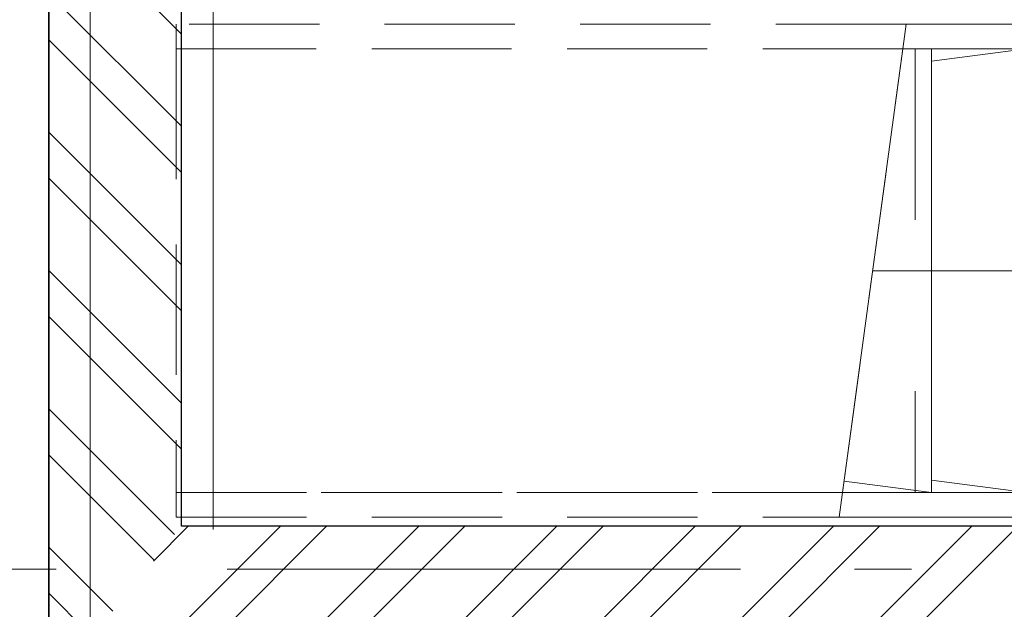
# Model space of a CAD drawing. Header units: millimetres. Extents: x -6345 to 55105, y -2390 to 56062.
# Tile 4 of 14: x 11684 to 14082, y 10432 to 11867. Entities that reach past the tile are written whole.
import ezdxf

# ---------------------------------------------------------------- set-up
doc = ezdxf.new("R2010")
doc.units = ezdxf.units.MM
doc.header["$LTSCALE"] = 100
for name, pattern in [('HIDDEN2', [4.7625, 3.175, -1.5875]), ('STYLE_01', [0.416641, 0.208282, -0.208359]), ('STYLE_06', [1.041641, 0.625, -0.208282, 0.069427, -0.138931])]:
    doc.linetypes.add(name, pattern=pattern)
doc.layers.add('00 stramien', color=8, linetype='STYLE_06', lineweight=18)
for name, color, linetype in [('AC21----_Buitenmuren', 8, 'Continuous'), ('AL21----_Buitenmuren', 3, 'Continuous'), ('AL24----_Trappen-hellingen', 5, 'Continuous')]:
    doc.layers.add(name, color=color, linetype=linetype)
doc.layers.add('BL$8-BVO-polylijn', color=160, linetype='Continuous', plot=False)

msp = doc.modelspace()

# ---------------------------------------------------------------- hatches: boundary and pattern name
at = {"layer": 'AC21----_Buitenmuren'}
h = msp.add_hatch(dxfattribs=at)
h.set_pattern_fill('ANSI32', color=256, scale=25, angle=90, style=0)
h.paths.add_polyline_path([(12155, 33785), (11855, 34305), (11855, 34085), (11755, 34085), (11755, 10235), (12077.9, 10635), (12077.9, 13474), (12155, 13474)])
h = msp.add_hatch(dxfattribs=at)
h.set_pattern_fill('ANSI32', color=256, scale=25, style=0)
h.paths.add_polyline_path([(34255, 10635), (12077.9, 10635), (11755, 10235), (34655, 10235)])

# ---------------------------------------------------------------- linework, layer by layer
at = {"layer": '00 stramien', "linetype": 'STYLE_06', "lineweight": 5, "ltscale": 20}
for p, q in [((12155, 35348.2), (12155, -2390)), ((55105, 10530), (-5895.5, 10530))]:
    msp.add_line(p, q, dxfattribs=at)
at = {"layer": 'AL21----_Buitenmuren', "linetype": 'Continuous', "lineweight": 5, "ltscale": 20}
for p, q in [((11855, 10335), (11855, 34085)), ((12155, 10635), (12155, 13742)), ((34255, 10635), (12155, 10635))]:
    msp.add_line(p, q, dxfattribs=at)
at = {"layer": 'AL21----_Buitenmuren'}
for points in [[(34775, 23285), (34775, 23779.9), (34765, 23779.9), (34775, 34305), (11855, 34305), (11855, 34085), (11755, 34085), (11755, 10235), (34655, 10235), (34655, 20649.9), (34775, 20649.9), (34775, 21135)], [(34255, 21135), (34255, 10635), (12077.9, 10635), (12077.9, 13474), (12155, 13474), (12155, 33785), (34255, 33785), (34255, 23285)]]:
    msp.add_lwpolyline(points, dxfattribs=at)
at = {"layer": 'AL21----_Buitenmuren', "linetype": 'Continuous', "lineweight": 5}
msp.add_lwpolyline([(34555, 21135), (34555, 10335), (11855, 10335), (11855, 34305), (34775, 34305)], dxfattribs=at)
msp.add_lwpolyline([(11855, 34085), (11855, 10335), (11755, 10335), (11755, 34085)], close=True, dxfattribs=at)
at = {"layer": 'AL24----_Trappen-hellingen', "linetype": 'STYLE_01', "lineweight": 5, "ltscale": 20}
msp.add_line((13865, 11796.5), (13865, 10716.5), dxfattribs=at)
at = {"layer": 'AL24----_Trappen-hellingen', "linetype": 'Continuous', "lineweight": 5, "ltscale": 20}
for p, q in [((13905, 11796.5), (13905, 10716.5)), ((14135, 11796.5), (13905, 11766.5)), ((13761.3, 11256.5), (14825, 11256.5)), ((14135, 10716.5), (13905, 10746.5)), ((13905, 10716.5), (13692, 10744.3))]:
    msp.add_line(p, q, dxfattribs=at)
at = {"layer": 'AL24----_Trappen-hellingen', "linetype": 'HIDDEN2', "lineweight": 5}
for points in [[(12065, 11856.5), (12065, 11796.5), (13834.5, 11796.5), (13842.6, 11856.5)], [(12065, 11796.5), (12065, 10716.5), (13688.2, 10716.5), (13834.5, 11796.5)], [(12065, 10716.5), (12065, 10656.5), (13680.1, 10656.5), (13688.2, 10716.5)]]:
    msp.add_lwpolyline(points, close=True, dxfattribs=at)
at = {"layer": 'AL24----_Trappen-hellingen', "linetype": 'Continuous', "lineweight": 5}
for points in [[(14865, 11856.5), (13842.6, 11856.5), (13834.5, 11796.5), (14865, 11796.5)], [(14825, 11796.5), (13834.5, 11796.5), (13688.2, 10716.5), (14825, 10716.5)], [(14865, 10716.5), (13688.2, 10716.5), (13680.1, 10656.5), (14865, 10656.5)]]:
    msp.add_lwpolyline(points, close=True, dxfattribs=at)
at = {"layer": 'BL$8-BVO-polylijn'}
msp.add_lwpolyline([(11755, 10235), (11755, 34295), (34765, 34295), (34765, 20209.9), (34655, 20209.9), (34655, 10235)], close=True, dxfattribs=at)

doc.saveas('drawing.dxf')
